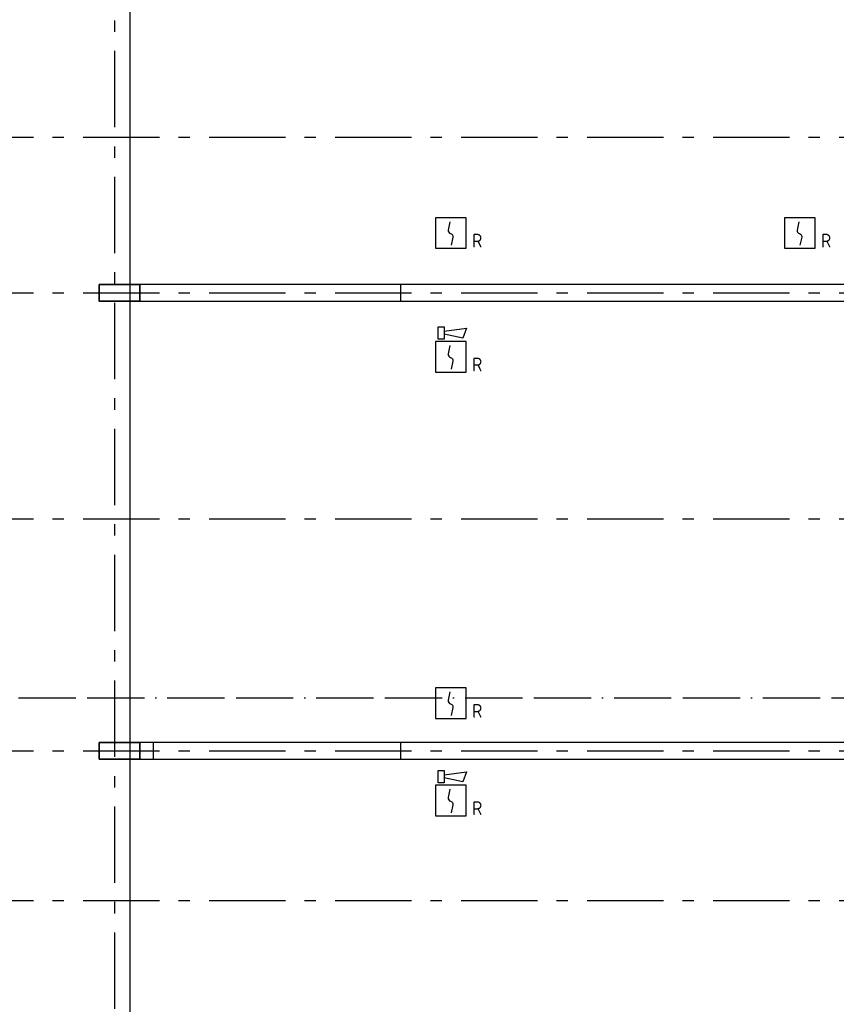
# Model space of a CAD drawing. Header units: millimetres. Extents: x -285236 to 84130, y -470 to 79511.
# Tile 187 of 192: x 39388 to 50082, y 37422 to 50322. Entities that reach past the tile are written whole.
import ezdxf
from ezdxf.enums import TextEntityAlignment as Align

# ---------------------------------------------------------------- set-up
doc = ezdxf.new("R2010")
doc.units = ezdxf.units.MM
doc.linetypes.add('NLRS_stramien', pattern=[1650, 1000, -250, 150, -250])
doc.linetypes.add('SW_doorsnedelijn', pattern=[1950, 750, -150, 0, -150, 750, -150])
doc.layers.add('EL6511--', color=3, linetype='Continuous')
doc.layers.add('XREF', color=254, linetype='Continuous')
doc.styles.add('STABICAD-018', font='ISOCP.SHX', dxfattribs={"height": 180})

# ---------------------------------------------------------------- blocks, each defined once
blk = doc.blocks.new('VB653ORM')
at = {"color": 0, "linetype": 'Continuous'}
for p, q in [((-2, 2), (-2, -2)), ((2, 2), (-2, 2)), ((2, -2), (2, 2)), ((-2, -2), (2, -2))]:
    blk.add_line(p, q, dxfattribs=at)
blk.add_lwpolyline([(-0.12, 1.47), (-0.34, 0.38, 0.399092), (-0.04, -0.09, -0.403068), (0.25, -0.56), (0.02, -1.6)], format="xyb", dxfattribs=at)
at = {"color": 0, "linetype": 'Continuous', "style": 'STABICAD-018'}
for tag, p in [('CODING1', (-1.22, 12.19)), ('CODING2', (-0.95, 9.73)), ('ARTICLECODE', (0.78, 6.96)), ('FIREPROTECTION_PANEL', (0.78, 4.65)), ('FIREPROTECTION_ZONE', (0.05, 2.88)), ('FIREPROTECTION_HARDWARENUMBER', (5.42, -4.4))]:
    blk.add_attdef(tag, text='', height=1.8, dxfattribs=at).set_placement(p, align=Align.MIDDLE)
blk.add_attdef('TEXT1', (3.46, -3.38), '', height=1.8, dxfattribs=at)
blk = doc.blocks.new('VB655IS2')
at = {"color": 0, "linetype": 'Continuous'}
blk.add_lwpolyline([(-1.67, 2.33), (-1.67, 3.91), (-0.89, 3.91), (-0.89, 2.33)], close=True, dxfattribs=at)
blk.add_lwpolyline([(-0.89, 3.37), (2.06, 3.76), (1.54, 2.45), (-0.89, 2.95)], dxfattribs=at)
blk = doc.blocks.new('*U137')
at = {"color": 0, "linetype": 'Continuous'}
for p, q in [((-2, 2), (-2, -2)), ((2, 2), (-2, 2)), ((2, -2), (2, 2)), ((-2, -2), (2, -2))]:
    blk.add_line(p, q, dxfattribs=at)
blk.add_lwpolyline([(-0.12, 1.47), (-0.34, 0.38, 0.399092), (-0.04, -0.09, -0.403068), (0.25, -0.56), (0.02, -1.6)], format="xyb", dxfattribs=at)
at = {"color": 0, "linetype": 'Continuous', "lineweight": 100}
blk.add_blockref('VB655IS2', (0, 0), dxfattribs=at)
at = {"color": 0, "linetype": 'Continuous', "style": 'STABICAD-018'}
for tag, p in [('CODING1', (-1.22, 12.19)), ('CODING2', (-0.95, 9.73)), ('ARTICLECODE', (0.78, 6.96)), ('FIREPROTECTION_PANEL', (0.78, 4.65)), ('FIREPROTECTION_ZONE', (0.05, 2.88)), ('FIREPROTECTION_HARDWARENUMBER', (5.42, -4.4))]:
    blk.add_attdef(tag, text='', height=1.8, dxfattribs=at).set_placement(p, align=Align.MIDDLE)
blk.add_attdef('TEXT1', (3.46, -3.38), '', height=1.8, dxfattribs=at)

msp = doc.modelspace()

# ---------------------------------------------------------------- linework, layer by layer
at = {"layer": 'XREF', "linetype": 'NLRS_stramien'}
for p, q in [((40627.8696, 77962.7572), (40627.8696, 8370.0218)), ((-47232.6128, 48782.6047), (64223.889, 48782.6047)), ((-47232.6128, 46742.6047), (64223.889, 46742.6047)), ((-47232.6128, 43782.6047), (64223.889, 43782.6047)), ((-47232.6128, 40742.6047), (64223.889, 40742.6047)), ((-47232.6128, 38782.6047), (64223.889, 38782.6047))]:
    msp.add_line(p, q, dxfattribs=at)
at = {"layer": 'XREF'}
for p, q in [((40827.8696, 58762.6047), (40827.8696, 22732.6047)), ((44374.1408, 46852.6047), (40827.8696, 46852.6047)), ((54014.4382, 46852.6047), (44290.0414, 46852.6047)), ((44374.1408, 46852.6047), (44374.1408, 46632.6047)), ((40827.8696, 46632.6047), (44374.1408, 46632.6047)), ((44290.0414, 46632.6047), (54234.4382, 46632.6047)), ((60014.4382, 40852.6047), (40827.8696, 40852.6047)), ((41141.6767, 40632.6047), (41141.6767, 40852.6047)), ((44374.1408, 40852.6047), (44374.1408, 40632.6047)), ((40827.8696, 40632.6047), (60014.4382, 40632.6047))]:
    msp.add_line(p, q, dxfattribs=at)
at = {"layer": 'XREF', "lineweight": 35}
for p, q in [((40962.3988, 46852.6047), (40427.8696, 46852.6047)), ((40427.8696, 46852.6047), (40427.8696, 46632.6047)), ((40962.3988, 46632.6047), (40962.3988, 46852.6047)), ((40427.8696, 46632.6047), (40962.3988, 46632.6047)), ((40962.3988, 40852.6047), (40427.8696, 40852.6047)), ((40427.8696, 40852.6047), (40427.8696, 40632.6047)), ((40962.3988, 40632.6047), (40962.3988, 40852.6047)), ((40427.8696, 40632.6047), (40962.3988, 40632.6047))]:
    msp.add_line(p, q, dxfattribs=at)
at = {"layer": 'XREF', "linetype": 'SW_doorsnedelijn'}
msp.add_line((-47483.8847, 41436.7758), (58162.061, 41436.7758), dxfattribs=at)

# ---------------------------------------------------------------- block references
at = {"layer": 'EL6511--', "linetype": 'Continuous', "lineweight": 100}
ref = msp.add_blockref('VB653ORM', (45034.8069, 47527.8442), dxfattribs=dict(at, xscale=100, yscale=100, zscale=100))
ref.add_attrib('TEXT1', 'R', (45312.8069, 47337.8442), dxfattribs={"layer": '0', "color": 1, "linetype": 'Continuous', "lineweight": 100, "height": 180, "style": 'STABICAD-018'})
ref = msp.add_blockref('VB653ORM', (49603.8711, 47527.8442), dxfattribs=dict(at, xscale=100, yscale=100, zscale=100))
ref.add_attrib('TEXT1', 'R', (49881.8711, 47337.8442), dxfattribs={"layer": '0', "color": 1, "linetype": 'Continuous', "lineweight": 100, "height": 180, "style": 'STABICAD-018'})
ref = msp.add_blockref('*U137', (45034.8069, 45905.2675), dxfattribs=dict(at, xscale=100, yscale=100, zscale=100))
ref.add_attrib('TEXT1', 'R', (45312.8069, 45715.2675), dxfattribs={"layer": '0', "color": 1, "linetype": 'Continuous', "lineweight": 100, "height": 180, "style": 'STABICAD-018'})
ref = msp.add_blockref('VB653ORM', (45034.8069, 41367.2929), dxfattribs=dict(at, xscale=100, yscale=100, zscale=100))
ref.add_attrib('TEXT1', 'R', (45312.8069, 41177.2929), dxfattribs={"layer": '0', "color": 1, "linetype": 'Continuous', "lineweight": 100, "height": 180, "style": 'STABICAD-018'})
ref = msp.add_blockref('*U137', (45034.8069, 40092.2552), dxfattribs=dict(at, xscale=100, yscale=100, zscale=100))
ref.add_attrib('TEXT1', 'R', (45312.8069, 39902.2552), dxfattribs={"layer": '0', "color": 1, "linetype": 'Continuous', "lineweight": 100, "height": 180, "style": 'STABICAD-018'})

doc.saveas('drawing.dxf')
